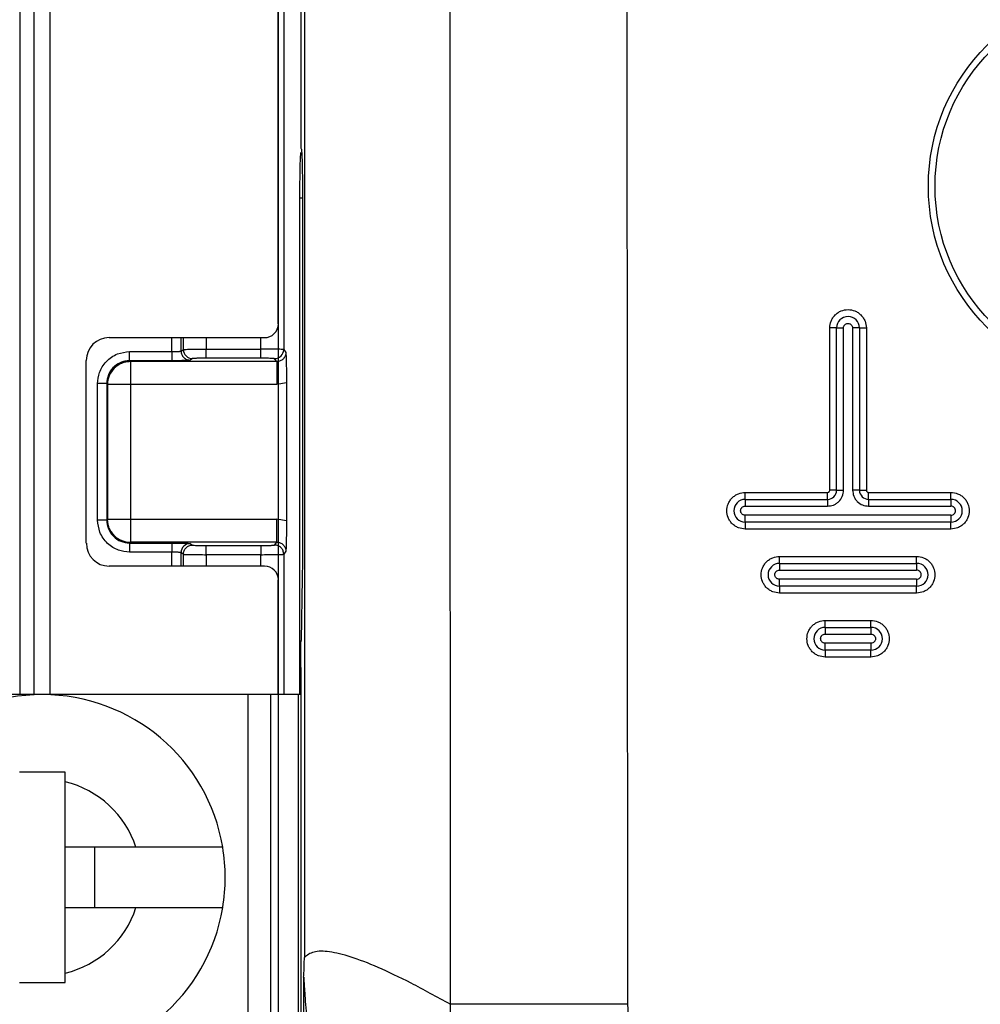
# Model space of a CAD drawing. Extents: x 3 to 428, y 3 to 275.
# Tile 31 of 42: x 286 to 299, y 121 to 135. Entities that reach past the tile are written whole.
import ezdxf

# ---------------------------------------------------------------- set-up
doc = ezdxf.new("R2010")
doc.units = 0
doc.linetypes.add('SLD-SOLID', pattern=[0])
doc.layers.get('0').update_dxf_attribs({"linetype": 'CONTINUOUS'})
doc.layers.add('DIMENSION', color=7, linetype='SLD-SOLID')
doc.styles.add('SLDTEXTSTYLE1', font='Gothic.ttf', dxfattribs={"width": 0.913})
doc.dimstyles.new('SLDDIMSTYLE0', dxfattribs={"dimtxt": 3.175, "dimasz": 3.302, "dimexe": 0, "dimexo": 0.0625, "dimgap": 0.79375, "dimtad": 0, "dimtih": 1, "dimtoh": 1, "dimdec": 0, "dimlfac": 1.6, "dimrnd": 1e-09, "dimzin": 12, "dimdsep": 46, "dimtxsty": 'SLDTEXTSTYLE1', "dimsah": 1, "dimcen": 0.09, "dimadec": 0, "dimazin": 0, "dimtfac": 1, "dimtdec": 0, "dimtofl": 0, "dimtmove": 0, "dimatfit": 3, "dimfxl": 1, "dimtolj": 1, "dimtzin": 12, "dimarcsym": 0})
doc.dimstyles.new('SLDDIMSTYLE3', dxfattribs={"dimtxt": 3.175, "dimasz": 3.302, "dimexe": 0, "dimexo": 0.0625, "dimgap": 0.79375, "dimtad": 0, "dimtih": 1, "dimtoh": 1, "dimdec": 0, "dimlfac": 1.6, "dimrnd": 1e-09, "dimzin": 12, "dimdsep": 46, "dimtxsty": 'SLDTEXTSTYLE1', "dimsah": 1, "dimcen": 0.09, "dimadec": 0, "dimazin": 0, "dimtfac": 1, "dimtdec": 3, "dimtmove": 0, "dimatfit": 3, "dimfxl": 1, "dimtolj": 1, "dimtzin": 12, "dimarcsym": 0})
doc.dimstyles.new('SLDDIMSTYLE4', dxfattribs={"dimtxt": 3.175, "dimasz": 3.302, "dimexe": 0, "dimexo": 0.0625, "dimgap": 0.79375, "dimtad": 0, "dimtih": 1, "dimtoh": 1, "dimdec": 0, "dimlfac": 1.6, "dimrnd": 1e-09, "dimzin": 12, "dimdsep": 46, "dimtxsty": 'SLDTEXTSTYLE1', "dimsah": 1, "dimcen": 0.09, "dimadec": 0, "dimazin": 0, "dimtfac": 1, "dimtdec": 3, "dimtofl": 0, "dimtmove": 0, "dimatfit": 3, "dimfxl": 1, "dimtolj": 1, "dimtzin": 12, "dimarcsym": 0})

# ---------------------------------------------------------------- blocks, each defined once
blk = doc.blocks.new('_D_5')
at = {"layer": 'DIMENSION'}
for p, q in [((289.474, 177.382), (289.474, 92.267)), ((406.275, 177.382), (406.275, 92.267)), ((289.474, 95.442), (341.524, 95.442)), ((406.275, 95.442), (348.562, 95.442))]:
    blk.add_line(p, q, dxfattribs=at)
for points in [[(289.474, 95.442), (292.776, 94.934), (292.776, 95.95)], [(406.275, 95.442), (402.973, 95.95), (402.973, 94.934)]]:
    blk.add_solid(points, dxfattribs=at)
at = {"layer": 'DIMENSION', "insert": (341.524, 96.977), "char_height": 3.175, "attachment_point": 1, "style": 'SLDTEXTSTYLE1'}
blk.add_mtext('187', dxfattribs=at)
blk = doc.blocks.new('_D_6')
at = {"layer": 'DIMENSION'}
for p, q in [((289.474, 177.382), (289.474, 92.267)), ((284.018, 118.175), (284.018, 92.267)), ((284.018, 95.442), (277.437, 95.442)), ((289.474, 95.442), (295.824, 95.442))]:
    blk.add_line(p, q, dxfattribs=at)
for points in [[(284.018, 95.442), (280.716, 95.95), (280.716, 94.934)], [(289.474, 95.442), (292.776, 94.934), (292.776, 95.95)]]:
    blk.add_solid(points, dxfattribs=at)
at = {"layer": 'DIMENSION', "insert": (275.091, 96.977), "char_height": 3.175, "attachment_point": 1, "style": 'SLDTEXTSTYLE1'}
blk.add_mtext('9', dxfattribs=at)
blk = doc.blocks.new('_D_8')
at = {"layer": 'DIMENSION'}
for p, q in [((290.292, 192.308), (273.089, 192.308)), ((276.264, 192.308), (276.264, 157.857)), ((276.264, 113.608), (276.264, 152.817)), ((290.292, 113.608), (273.089, 113.608))]:
    blk.add_line(p, q, dxfattribs=at)
for points in [[(276.264, 192.308), (275.756, 189.006), (276.772, 189.006)], [(276.264, 113.608), (276.772, 116.91), (275.756, 116.91)]]:
    blk.add_solid(points, dxfattribs=at)
at = {"layer": 'DIMENSION', "insert": (272.745, 156.872), "char_height": 3.175, "attachment_point": 1, "style": 'SLDTEXTSTYLE1'}
blk.add_mtext('126', dxfattribs=at)

msp = doc.modelspace()

# ---------------------------------------------------------------- linework, layer by layer
at = {"color": 7, "linetype": 'SLD-SOLID'}
for p, q in [((289.782, 190.064), (289.782, 133.167)), ((286.349, 188.871), (286.349, 125.695)), ((289.831, 183.814), (289.831, 122.102)), ((294.199, 183.285), (294.248, 121.462)), ((289.548, 175.502), (289.548, 130.413)), ((289.474, 130.764), (289.474, 175.152)), ((289.782, 133.167), (289.789, 133.158)), ((289.769, 125.695), (289.769, 132.485)), ((289.805, 132.533), (289.805, 127.663)), ((297.107, 130.709), (297.013, 130.709)), ((297.013, 128.49), (297.013, 130.709)), ((297.107, 128.49), (297.107, 130.709)), ((297.201, 128.49), (297.201, 130.709)), ((297.326, 130.709), (297.326, 128.49)), ((297.419, 130.709), (297.326, 130.709)), ((297.419, 130.709), (297.419, 128.49)), ((297.419, 130.709), (297.513, 130.709)), ((297.513, 130.709), (297.513, 128.49)), ((287.162, 130.577), (289.287, 130.577)), ((287.441, 130.385), (288.02, 130.385)), ((288.02, 130.385), (288.02, 130.26)), ((288.145, 130.393), (288.176, 130.414)), ((288.488, 130.295), (288.488, 130.42)), ((288.488, 130.42), (289.236, 130.42)), ((289.548, 130.413), (289.578, 130.374)), ((286.849, 127.764), (286.849, 130.264)), ((287.441, 130.26), (287.452, 130.248)), ((288.02, 130.26), (287.441, 130.26)), ((289.453, 130.248), (287.452, 130.248)), ((288.301, 130.289), (288.27, 130.268)), ((289.236, 130.295), (288.488, 130.295)), ((289.453, 130.248), (289.423, 130.288)), ((287.004, 128.081), (287.004, 129.948)), ((287.14, 129.936), (287.129, 129.948)), ((287.129, 129.948), (287.129, 128.081)), ((287.14, 129.936), (287.14, 128.092)), ((287.452, 129.936), (287.452, 128.092)), ((289.453, 129.936), (287.452, 129.936)), ((289.586, 129.957), (289.453, 129.936)), ((289.586, 129.957), (289.586, 128.071)), ((295.857, 128.365), (295.857, 128.459)), ((295.857, 128.459), (296.982, 128.459)), ((296.982, 128.365), (296.982, 128.459)), ((297.107, 128.49), (297.013, 128.49)), ((297.107, 128.49), (297.201, 128.49)), ((297.419, 128.49), (297.326, 128.49)), ((297.419, 128.49), (297.513, 128.49)), ((297.544, 128.365), (297.544, 128.459)), ((297.544, 128.459), (298.669, 128.459)), ((298.669, 128.365), (298.669, 128.459)), ((295.857, 128.365), (296.982, 128.365)), ((295.857, 128.365), (295.857, 128.272)), ((296.982, 128.365), (296.982, 128.272)), ((297.544, 128.365), (298.669, 128.365)), ((297.544, 128.365), (297.544, 128.272)), ((295.857, 128.272), (296.982, 128.272)), ((297.544, 128.272), (298.669, 128.272)), ((287.14, 128.092), (287.129, 128.081)), ((287.452, 128.092), (289.453, 128.092)), ((289.586, 128.071), (289.453, 128.092)), ((289.453, 127.78), (289.453, 128.092)), ((298.669, 128.147), (295.857, 128.147)), ((298.669, 128.053), (295.857, 128.053)), ((295.857, 128.053), (295.857, 127.959)), ((298.669, 127.959), (298.669, 128.053)), ((298.669, 127.959), (295.857, 127.959)), ((287.452, 127.78), (287.441, 127.768)), ((287.441, 127.768), (288.02, 127.768)), ((289.453, 127.78), (287.452, 127.78)), ((288.02, 127.768), (288.02, 127.643)), ((288.27, 127.76), (288.301, 127.74)), ((289.423, 127.74), (289.453, 127.78)), ((288.02, 127.643), (287.441, 127.643)), ((288.145, 127.635), (288.176, 127.615)), ((288.488, 127.733), (289.236, 127.733)), ((288.488, 127.608), (288.488, 127.733)), ((289.236, 127.733), (289.236, 127.608)), ((289.578, 127.655), (289.548, 127.615)), ((289.236, 127.608), (288.488, 127.608)), ((296.326, 127.49), (296.326, 127.584)), ((296.326, 127.584), (298.201, 127.584)), ((298.201, 127.49), (298.201, 127.584)), ((289.287, 127.452), (287.162, 127.452)), ((296.326, 127.49), (298.201, 127.49)), ((296.326, 127.49), (296.326, 127.397)), ((296.326, 127.397), (298.201, 127.397)), ((289.474, 125.695), (289.474, 127.264)), ((289.801, 127.293), (289.785, 126.436)), ((298.201, 127.272), (296.326, 127.272)), ((298.201, 127.178), (296.326, 127.178)), ((296.326, 127.178), (296.326, 127.084)), ((298.201, 127.084), (298.201, 127.178)), ((298.201, 127.084), (296.326, 127.084)), ((296.951, 126.615), (296.951, 126.709)), ((296.951, 126.709), (297.576, 126.709)), ((297.576, 126.615), (297.576, 126.709)), ((296.951, 126.615), (297.576, 126.615)), ((296.951, 126.615), (296.951, 126.522)), ((296.951, 126.522), (297.576, 126.522)), ((297.576, 126.397), (296.951, 126.397)), ((296.951, 126.303), (296.951, 126.397)), ((297.576, 126.303), (296.951, 126.303)), ((296.951, 126.303), (296.951, 126.209)), ((297.576, 126.209), (297.576, 126.303)), ((297.576, 126.209), (296.951, 126.209)), ((289.782, 126.065), (289.782, 115.848)), ((289.062, 125.695), (284.062, 125.695)), ((289.062, 120.695), (289.062, 125.695)), ((289.374, 125.695), (289.062, 125.695)), ((289.374, 120.695), (289.374, 125.695)), ((289.749, 125.695), (289.374, 125.695)), ((289.749, 120.695), (289.749, 125.695)), ((289.782, 125.695), (289.749, 125.695)), ((286.562, 124.502), (286.562, 124.633)), ((286.562, 123.608), (286.562, 124.502)), ((287.528, 123.608), (286.562, 123.608)), ((286.562, 122.783), (286.562, 123.608)), ((286.962, 123.608), (286.962, 122.783)), ((286.562, 121.888), (286.562, 122.783)), ((286.562, 122.783), (287.528, 122.783)), ((286.562, 121.758), (286.562, 121.888)), ((289.821, 121.832), (289.821, 115.848))]:
    msp.add_line(p, q, dxfattribs=at)
at = {"color": 8, "linetype": 'SLD-SOLID'}
for p, q in [((285.941, 188.871), (285.941, 125.695)), ((286.132, 188.871), (286.132, 125.695)), ((289.805, 132.485), (289.769, 132.485)), ((288.02, 130.385), (288.02, 130.577)), ((288.145, 130.393), (288.145, 130.577)), ((288.176, 130.414), (288.176, 130.577)), ((288.488, 130.577), (288.488, 130.42)), ((289.236, 130.42), (289.236, 130.577)), ((288.02, 127.452), (288.02, 127.643)), ((288.145, 127.452), (288.145, 127.635)), ((288.176, 127.452), (288.176, 127.615)), ((288.488, 127.608), (288.488, 127.452)), ((289.236, 127.452), (289.236, 127.608)), ((289.548, 127.615), (289.548, 125.695))]:
    msp.add_line(p, q, dxfattribs=at)
at = {"color": 7, "linetype": 'SLD-SOLID'}
for radius in [2.719, 2.628]:
    msp.add_circle((301.08, 132.645), radius, dxfattribs=at)
for centre, radius, start, end in [((297.263, 130.709), 0.156, 360, 180), ((287.162, 130.264), 0.313, 90, 180), ((288.301, 130.414), 0.125, 180.0987, 269.8585), ((289.423, 130.414), 0.125, 270.0522, 359.9307), ((287.453, 129.936), 0.313, 134.9935, 179.9236), ((296.982, 128.49), 0.125, 270, 360), ((297.544, 128.49), 0.125, 180, 270), ((295.857, 128.209), 0.156, 90, 270), ((298.669, 128.209), 0.156, 270, 90), ((287.162, 127.764), 0.312, 180, 270), ((287.453, 128.092), 0.313, 224.9946, 269.9211), ((288.27, 127.635), 0.125, 90.1445, 179.9014), ((296.326, 127.334), 0.156, 90, 270), ((298.201, 127.334), 0.156, 270, 90), ((296.951, 126.459), 0.156, 90, 270), ((297.576, 126.459), 0.156, 270, 90), ((286.249, 123.195), 2.5, 9.4972, 170.5028), ((286.249, 123.195), 1.344, 17.8771, 76.5523), ((286.249, 123.195), 2.5, 350.5028, 9.4972), ((286.249, 123.195), 2.5, 189.4972, 350.5028), ((286.249, 123.195), 1.344, 283.4477, 342.1229)]:
    msp.add_arc(centre, radius, start, end, dxfattribs=at)
for centre, major_axis, start_param, end_param in [((289.287, 130.764), (-0.188, 0), 1.570796, 3.141593), ((289.287, 127.264), (0.188, 0), 0, 1.570796)]:
    msp.add_ellipse(centre, major_axis=major_axis, ratio=0.999657, start_param=start_param, end_param=end_param, dxfattribs=at)
for points, knots in [([(291.789, 183.283), (291.794, 173.147), (291.8, 160.078), (291.811, 146.14), (291.814, 141.868), (291.818, 134.329), (291.821, 127.66), (291.824, 121.461)], [0, 0, 0, 0, 0.491863, 0.634202, 0.676361, 0.699181, 1, 1, 1, 1]), ([(289.789, 133.158), (289.79, 133.154), (289.792, 133.147), (289.796, 133.093), (289.8, 132.975), (289.803, 132.819), (289.804, 132.665), (289.804, 132.578), (289.805, 132.533)], [0, 0, 0, 0, 0.140185, 0.270786, 0.500015, 0.729228, 0.859629, 1, 1, 1, 1]), ([(289.769, 132.485), (289.769, 132.53), (289.77, 132.617), (289.771, 132.771), (289.774, 132.926), (289.778, 133.045), (289.782, 133.099), (289.784, 133.106), (289.785, 133.11)], [0, 0, 0, 0, 0.140173, 0.270762, 0.499975, 0.729205, 0.85962, 1, 1, 1, 1]), ([(297.013, 130.709), (297.017, 130.741), (297.022, 130.789), (297.053, 130.847), (297.085, 130.887), (297.125, 130.92), (297.183, 130.95), (297.263, 130.965), (297.343, 130.95), (297.401, 130.92), (297.441, 130.887), (297.473, 130.847), (297.505, 130.789), (297.51, 130.741), (297.513, 130.709)], [0, 0, 0, 0, 0.119723, 0.184647, 0.250001, 0.314926, 0.380276, 0.499998, 0.61972, 0.684646, 0.75, 0.814925, 0.880278, 1, 1, 1, 1]), ([(297.201, 130.709), (297.202, 130.718), (297.203, 130.73), (297.211, 130.744), (297.221, 130.757), (297.235, 130.766), (297.251, 130.771), (297.267, 130.772), (297.284, 130.769), (297.298, 130.762), (297.311, 130.751), (297.323, 130.734), (297.325, 130.717), (297.326, 130.709)], [0, 0, 0, 0, 0.12695, 0.187835, 0.250169, 0.376465, 0.437517, 0.500412, 0.626732, 0.687795, 0.750723, 0.87477, 1, 1, 1, 1]), ([(297.107, 130.709), (297.108, 130.709), (297.111, 130.709), (297.133, 130.709), (297.164, 130.709), (297.188, 130.709), (297.201, 130.709)], [0, 0, 0, 0, 0.249996, 0.500006, 0.749986, 1, 1, 1, 1]), ([(287.004, 129.948), (287.009, 129.999), (287.017, 130.079), (287.066, 130.179), (287.121, 130.251), (287.192, 130.311), (287.297, 130.369), (287.385, 130.379), (287.441, 130.385)], [0, 0, 0, 0, 0.222655, 0.351097, 0.480906, 0.617489, 0.756213, 1, 1, 1, 1]), ([(287.441, 130.26), (287.441, 130.262), (287.441, 130.267), (287.441, 130.296), (287.441, 130.337), (287.441, 130.369), (287.441, 130.385)], [0, 0, 0, 0, 0.249999, 0.499994, 0.749996, 1, 1, 1, 1]), ([(288.02, 130.385), (288.033, 130.385), (288.061, 130.385), (288.093, 130.387), (288.116, 130.388), (288.131, 130.389), (288.142, 130.391), (288.144, 130.392), (288.145, 130.393)], [0, 0, 0, 0, 0.202546, 0.43623, 0.565343, 0.702353, 0.847233, 1, 1, 1, 1]), ([(288.145, 130.393), (288.147, 130.377), (288.151, 130.344), (288.18, 130.303), (288.221, 130.274), (288.254, 130.27), (288.27, 130.268)], [0, 0, 0, 0, 0.249998, 0.499999, 0.750004, 1, 1, 1, 1]), ([(288.176, 130.414), (288.179, 130.414), (288.184, 130.415), (288.212, 130.416), (288.249, 130.417), (288.306, 130.418), (288.387, 130.419), (288.456, 130.42), (288.488, 130.42)], [0, 0, 0, 0, 0.152464, 0.297146, 0.434037, 0.563135, 0.797014, 1, 1, 1, 1]), ([(289.548, 130.413), (289.546, 130.414), (289.541, 130.415), (289.515, 130.416), (289.477, 130.417), (289.42, 130.418), (289.338, 130.419), (289.268, 130.42), (289.236, 130.42)], [0, 0, 0, 0, 0.153701, 0.299268, 0.436689, 0.565973, 0.799128, 1, 1, 1, 1]), ([(289.236, 130.295), (289.236, 130.297), (289.236, 130.302), (289.236, 130.331), (289.236, 130.372), (289.236, 130.404), (289.236, 130.42)], [0, 0, 0, 0, 0.249998, 0.500002, 0.749995, 1, 1, 1, 1]), ([(289.578, 130.374), (289.578, 130.365), (289.577, 130.348), (289.566, 130.316), (289.543, 130.282), (289.501, 130.254), (289.469, 130.25), (289.453, 130.248)], [0, 0, 0, 0, 0.130627, 0.259595, 0.511669, 0.75822, 1, 1, 1, 1]), ([(289.578, 130.374), (289.579, 130.353), (289.58, 130.317), (289.582, 130.256), (289.584, 130.179), (289.586, 130.08), (289.586, 129.997), (289.586, 129.957)], [0, 0, 0, 0, 0.205827, 0.37296, 0.543446, 0.777798, 1, 1, 1, 1]), ([(287.441, 130.26), (287.419, 130.259), (287.375, 130.256), (287.294, 130.229), (287.211, 130.169), (287.142, 130.067), (287.133, 129.988), (287.129, 129.948)], [0, 0, 0, 0, 0.135517, 0.267443, 0.519385, 0.753435, 1, 1, 1, 1]), ([(287.452, 130.248), (287.432, 130.247), (287.391, 130.245), (287.332, 130.226), (287.278, 130.198), (287.247, 130.17), (287.232, 130.157)], [0, 0, 0, 0, 0.249996, 0.499986, 0.749993, 1, 1, 1, 1]), ([(287.452, 130.248), (287.452, 130.243), (287.452, 130.231), (287.452, 130.158), (287.452, 130.056), (287.452, 129.976), (287.452, 129.936)], [0, 0, 0, 0, 0.25, 0.499998, 0.749999, 1, 1, 1, 1]), ([(288.135, 130.261), (288.117, 130.261), (288.081, 130.26), (288.041, 130.26), (288.02, 130.26)], [0, 0, 0, 0, 0.491815, 1, 1, 1, 1]), ([(288.488, 130.295), (288.468, 130.295), (288.429, 130.295), (288.382, 130.294), (288.348, 130.293), (288.324, 130.292), (288.306, 130.29), (288.303, 130.289), (288.301, 130.289)], [0, 0, 0, 0, 0.207754, 0.41493, 0.548529, 0.68497, 0.839926, 1, 1, 1, 1]), ([(289.423, 130.288), (289.421, 130.289), (289.416, 130.291), (289.39, 130.292), (289.359, 130.293), (289.324, 130.294), (289.283, 130.295), (289.252, 130.295), (289.236, 130.295)], [0, 0, 0, 0, 0.204402, 0.408229, 0.541573, 0.677743, 0.836212, 1, 1, 1, 1]), ([(289.453, 130.248), (289.453, 130.243), (289.453, 130.231), (289.453, 130.158), (289.453, 130.056), (289.453, 129.976), (289.453, 129.936)], [0, 0, 0, 0, 0.25, 0.499998, 0.749999, 1, 1, 1, 1]), ([(287.129, 129.948), (287.126, 129.948), (287.122, 129.948), (287.093, 129.948), (287.052, 129.948), (287.02, 129.948), (287.004, 129.948)], [0, 0, 0, 0, 0.250002, 0.500004, 0.749996, 1, 1, 1, 1]), ([(287.452, 129.936), (287.412, 129.936), (287.332, 129.936), (287.231, 129.936), (287.158, 129.936), (287.146, 129.936), (287.14, 129.936)], [0, 0, 0, 0, 0.249998, 0.499998, 0.749998, 1, 1, 1, 1]), ([(295.857, 127.959), (295.825, 127.963), (295.777, 127.968), (295.719, 127.999), (295.679, 128.031), (295.646, 128.071), (295.616, 128.129), (295.601, 128.209), (295.616, 128.289), (295.646, 128.347), (295.679, 128.387), (295.719, 128.419), (295.777, 128.451), (295.825, 128.456), (295.857, 128.459)], [0, 0, 0, 0, 0.119723, 0.184643, 0.249998, 0.314923, 0.380276, 0.499999, 0.619722, 0.684647, 0.750001, 0.814928, 0.880277, 1, 1, 1, 1]), ([(296.982, 128.272), (297.009, 128.275), (297.052, 128.279), (297.103, 128.306), (297.148, 128.343), (297.191, 128.404), (297.198, 128.462), (297.201, 128.49)], [0, 0, 0, 0, 0.239671, 0.371574, 0.500479, 0.74966, 1, 1, 1, 1]), ([(296.982, 128.459), (296.986, 128.46), (296.994, 128.461), (297.003, 128.467), (297.008, 128.473), (297.012, 128.48), (297.013, 128.486), (297.013, 128.49)], [0, 0, 0, 0, 0.24916, 0.499014, 0.624167, 0.746073, 1, 1, 1, 1]), ([(297.326, 128.49), (297.329, 128.463), (297.333, 128.42), (297.361, 128.369), (297.397, 128.324), (297.458, 128.281), (297.516, 128.275), (297.544, 128.272)], [0, 0, 0, 0, 0.239666, 0.371572, 0.500472, 0.749665, 1, 1, 1, 1]), ([(297.513, 128.49), (297.514, 128.486), (297.515, 128.478), (297.521, 128.469), (297.527, 128.464), (297.534, 128.46), (297.54, 128.46), (297.544, 128.459)], [0, 0, 0, 0, 0.249172, 0.499025, 0.624117, 0.746051, 1, 1, 1, 1]), ([(298.669, 128.459), (298.701, 128.456), (298.749, 128.451), (298.808, 128.42), (298.847, 128.387), (298.88, 128.347), (298.91, 128.289), (298.926, 128.209), (298.91, 128.129), (298.88, 128.071), (298.847, 128.031), (298.808, 127.999), (298.749, 127.968), (298.701, 127.963), (298.669, 127.959)], [0, 0, 0, 0, 0.119722, 0.184647, 0.250001, 0.314926, 0.380279, 0.5, 0.619721, 0.684648, 0.749998, 0.814923, 0.880278, 1, 1, 1, 1]), ([(298.669, 128.365), (298.669, 128.364), (298.669, 128.361), (298.669, 128.34), (298.669, 128.309), (298.669, 128.284), (298.669, 128.272)], [0, 0, 0, 0, 0.250003, 0.5, 0.749997, 1, 1, 1, 1]), ([(295.857, 128.147), (295.849, 128.148), (295.836, 128.149), (295.822, 128.157), (295.809, 128.167), (295.8, 128.181), (295.795, 128.197), (295.794, 128.213), (295.797, 128.23), (295.805, 128.244), (295.815, 128.257), (295.832, 128.269), (295.849, 128.271), (295.857, 128.272)], [0, 0, 0, 0, 0.12694, 0.187836, 0.250162, 0.376466, 0.437526, 0.500421, 0.626738, 0.687807, 0.750727, 0.874792, 1, 1, 1, 1]), ([(298.669, 128.147), (298.678, 128.148), (298.694, 128.149), (298.711, 128.162), (298.722, 128.174), (298.73, 128.188), (298.733, 128.205), (298.731, 128.221), (298.727, 128.237), (298.717, 128.251), (298.705, 128.261), (298.69, 128.269), (298.678, 128.271), (298.669, 128.272)], [0, 0, 0, 0, 0.125225, 0.249286, 0.312199, 0.373265, 0.499572, 0.562465, 0.62353, 0.749817, 0.812167, 0.87304, 1, 1, 1, 1]), ([(287.129, 128.081), (287.126, 128.081), (287.122, 128.081), (287.093, 128.081), (287.052, 128.081), (287.02, 128.081), (287.004, 128.081)], [0, 0, 0, 0, 0.250002, 0.500004, 0.749996, 1, 1, 1, 1]), ([(287.441, 127.643), (287.39, 127.648), (287.309, 127.656), (287.21, 127.706), (287.138, 127.761), (287.078, 127.832), (287.02, 127.937), (287.01, 128.025), (287.004, 128.081)], [0, 0, 0, 0, 0.222658, 0.351099, 0.480906, 0.61749, 0.756213, 1, 1, 1, 1]), ([(287.129, 128.081), (287.129, 128.081), (287.129, 128.04), (287.145, 127.958), (287.214, 127.855), (287.318, 127.782), (287.4, 127.773), (287.441, 127.768)], [0, 0, 0, 0, 0.000043, 0.250055, 0.500009, 0.749948, 1, 1, 1, 1]), ([(287.14, 128.092), (287.146, 128.092), (287.158, 128.092), (287.231, 128.092), (287.332, 128.092), (287.412, 128.092), (287.452, 128.092)], [0, 0, 0, 0, 0.250002, 0.500002, 0.750002, 1, 1, 1, 1]), ([(287.232, 127.871), (287.218, 127.887), (287.191, 127.917), (287.162, 127.972), (287.144, 128.031), (287.141, 128.072), (287.14, 128.092)], [0, 0, 0, 0, 0.249999, 0.500001, 0.749998, 1, 1, 1, 1]), ([(287.452, 128.092), (287.452, 128.052), (287.452, 127.972), (287.452, 127.87), (287.452, 127.797), (287.452, 127.786), (287.452, 127.78)], [0, 0, 0, 0, 0.250001, 0.499999, 0.75, 1, 1, 1, 1]), ([(289.586, 128.071), (289.586, 128.031), (289.586, 127.949), (289.584, 127.835), (289.581, 127.735), (289.579, 127.682), (289.578, 127.655)], [0, 0, 0, 0, 0.221968, 0.456589, 0.715937, 1, 1, 1, 1]), ([(295.857, 128.053), (295.857, 128.054), (295.857, 128.057), (295.857, 128.079), (295.857, 128.11), (295.857, 128.134), (295.857, 128.147)], [0, 0, 0, 0, 0.250001, 0.500004, 0.749999, 1, 1, 1, 1]), ([(298.669, 128.147), (298.669, 128.134), (298.669, 128.11), (298.669, 128.079), (298.669, 128.057), (298.669, 128.054), (298.669, 128.053)], [0, 0, 0, 0, 0.250001, 0.499996, 0.749999, 1, 1, 1, 1]), ([(287.441, 127.768), (287.441, 127.766), (287.441, 127.761), (287.441, 127.732), (287.441, 127.691), (287.441, 127.659), (287.441, 127.643)], [0, 0, 0, 0, 0.250002, 0.5, 0.750005, 1, 1, 1, 1]), ([(288.02, 127.768), (288.048, 127.768), (288.084, 127.768), (288.115, 127.768), (288.123, 127.767)], [0, 0, 0, 0, 0.746299, 1, 1, 1, 1]), ([(289.453, 127.78), (289.469, 127.778), (289.501, 127.775), (289.543, 127.747), (289.566, 127.712), (289.577, 127.68), (289.578, 127.663), (289.578, 127.655)], [0, 0, 0, 0, 0.242058, 0.488712, 0.740679, 0.869537, 1, 1, 1, 1]), ([(288.145, 127.635), (288.144, 127.636), (288.142, 127.637), (288.131, 127.639), (288.116, 127.64), (288.093, 127.642), (288.061, 127.643), (288.033, 127.643), (288.02, 127.643)], [0, 0, 0, 0, 0.152526, 0.297238, 0.434139, 0.563218, 0.797046, 1, 1, 1, 1]), ([(288.176, 127.615), (288.178, 127.631), (288.182, 127.664), (288.211, 127.705), (288.252, 127.734), (288.284, 127.738), (288.301, 127.74)], [0, 0, 0, 0, 0.249992, 0.500001, 0.749986, 1, 1, 1, 1]), ([(288.301, 127.74), (288.304, 127.739), (288.309, 127.738), (288.337, 127.736), (288.368, 127.735), (288.402, 127.734), (288.443, 127.734), (288.473, 127.733), (288.488, 127.733)], [0, 0, 0, 0, 0.206666, 0.412699, 0.546137, 0.682379, 0.838604, 1, 1, 1, 1]), ([(289.236, 127.733), (289.256, 127.733), (289.295, 127.734), (289.343, 127.734), (289.377, 127.736), (289.401, 127.737), (289.419, 127.738), (289.422, 127.739), (289.423, 127.74)], [0, 0, 0, 0, 0.205618, 0.410702, 0.544021, 0.68018, 0.837452, 1, 1, 1, 1]), ([(289.548, 127.615), (289.546, 127.631), (289.543, 127.664), (289.514, 127.705), (289.472, 127.734), (289.44, 127.738), (289.423, 127.74)], [0, 0, 0, 0, 0.250005, 0.500005, 0.75, 1, 1, 1, 1]), ([(289.805, 127.663), (289.804, 127.597), (289.804, 127.463), (289.802, 127.349), (289.801, 127.293)], [0, 0, 0, 0, 0.499982, 1, 1, 1, 1]), ([(288.176, 127.615), (288.179, 127.614), (288.184, 127.613), (288.212, 127.612), (288.249, 127.611), (288.306, 127.61), (288.387, 127.609), (288.456, 127.609), (288.488, 127.608)], [0, 0, 0, 0, 0.152451, 0.297122, 0.434006, 0.563107, 0.796983, 1, 1, 1, 1]), ([(289.236, 127.608), (289.268, 127.609), (289.338, 127.609), (289.42, 127.61), (289.478, 127.611), (289.515, 127.612), (289.541, 127.613), (289.546, 127.614), (289.548, 127.615)], [0, 0, 0, 0, 0.200749, 0.43387, 0.56316, 0.700615, 0.846231, 1, 1, 1, 1]), ([(296.326, 127.084), (296.294, 127.088), (296.246, 127.093), (296.187, 127.124), (296.148, 127.156), (296.115, 127.196), (296.085, 127.254), (296.07, 127.334), (296.085, 127.414), (296.115, 127.472), (296.148, 127.512), (296.187, 127.544), (296.246, 127.576), (296.294, 127.581), (296.326, 127.584)], [0, 0, 0, 0, 0.119722, 0.184647, 0.250001, 0.314928, 0.380281, 0.500002, 0.61972, 0.684646, 0.749998, 0.814923, 0.880278, 1, 1, 1, 1]), ([(298.201, 127.584), (298.232, 127.581), (298.281, 127.576), (298.339, 127.545), (298.379, 127.512), (298.411, 127.472), (298.441, 127.414), (298.457, 127.334), (298.441, 127.254), (298.411, 127.196), (298.379, 127.156), (298.339, 127.124), (298.281, 127.093), (298.232, 127.088), (298.201, 127.084)], [0, 0, 0, 0, 0.119722, 0.184647, 0.249997, 0.314928, 0.380281, 0.499999, 0.61972, 0.684647, 0.750003, 0.814928, 0.880278, 1, 1, 1, 1]), ([(296.326, 127.272), (296.317, 127.273), (296.305, 127.274), (296.291, 127.282), (296.278, 127.292), (296.268, 127.306), (296.264, 127.322), (296.262, 127.338), (296.265, 127.355), (296.273, 127.369), (296.284, 127.382), (296.301, 127.394), (296.317, 127.396), (296.326, 127.397)], [0, 0, 0, 0, 0.126959, 0.187832, 0.250174, 0.376471, 0.437525, 0.50043, 0.626736, 0.687791, 0.750718, 0.874773, 1, 1, 1, 1]), ([(298.201, 127.49), (298.201, 127.489), (298.201, 127.486), (298.201, 127.465), (298.201, 127.434), (298.201, 127.409), (298.201, 127.397)], [0, 0, 0, 0, 0.250003, 0.5, 0.749997, 1, 1, 1, 1]), ([(298.201, 127.272), (298.209, 127.273), (298.225, 127.274), (298.243, 127.287), (298.253, 127.299), (298.261, 127.313), (298.264, 127.33), (298.263, 127.346), (298.258, 127.362), (298.248, 127.376), (298.236, 127.386), (298.221, 127.394), (298.209, 127.396), (298.201, 127.397)], [0, 0, 0, 0, 0.125229, 0.249284, 0.312197, 0.373264, 0.499583, 0.562478, 0.623537, 0.749825, 0.812168, 0.873063, 1, 1, 1, 1]), ([(296.326, 127.178), (296.326, 127.179), (296.326, 127.182), (296.326, 127.204), (296.326, 127.235), (296.326, 127.259), (296.326, 127.272)], [0, 0, 0, 0, 0.250003, 0.5, 0.749997, 1, 1, 1, 1]), ([(298.201, 127.272), (298.201, 127.259), (298.201, 127.235), (298.201, 127.204), (298.201, 127.182), (298.201, 127.179), (298.201, 127.178)], [0, 0, 0, 0, 0.250003, 0.5, 0.749997, 1, 1, 1, 1]), ([(296.951, 126.209), (296.919, 126.213), (296.871, 126.218), (296.812, 126.249), (296.773, 126.281), (296.74, 126.321), (296.71, 126.379), (296.695, 126.459), (296.71, 126.539), (296.74, 126.597), (296.773, 126.637), (296.812, 126.669), (296.871, 126.701), (296.919, 126.706), (296.951, 126.709)], [0, 0, 0, 0, 0.119723, 0.184643, 0.249998, 0.314923, 0.380276, 0.5, 0.619723, 0.684647, 0.750002, 0.814927, 0.880277, 1, 1, 1, 1]), ([(297.576, 126.709), (297.607, 126.706), (297.656, 126.701), (297.714, 126.67), (297.754, 126.637), (297.786, 126.597), (297.816, 126.539), (297.832, 126.459), (297.816, 126.379), (297.786, 126.321), (297.754, 126.281), (297.714, 126.249), (297.656, 126.218), (297.607, 126.213), (297.576, 126.209)], [0, 0, 0, 0, 0.119722, 0.184647, 0.250001, 0.314926, 0.380279, 0.5, 0.619721, 0.684648, 0.749998, 0.814923, 0.880278, 1, 1, 1, 1]), ([(297.576, 126.615), (297.576, 126.614), (297.576, 126.611), (297.576, 126.59), (297.576, 126.559), (297.576, 126.534), (297.576, 126.522)], [0, 0, 0, 0, 0.250001, 0.500004, 0.749999, 1, 1, 1, 1]), ([(289.782, 126.065), (289.782, 126.13), (289.782, 126.264), (289.784, 126.378), (289.785, 126.436)], [0, 0, 0, 0, 0.491306, 1, 1, 1, 1]), ([(296.951, 126.397), (296.942, 126.398), (296.93, 126.399), (296.916, 126.407), (296.903, 126.417), (296.893, 126.431), (296.889, 126.447), (296.888, 126.463), (296.89, 126.48), (296.898, 126.494), (296.909, 126.507), (296.926, 126.519), (296.942, 126.521), (296.951, 126.522)], [0, 0, 0, 0, 0.12694, 0.187835, 0.250169, 0.376473, 0.437533, 0.500428, 0.626733, 0.687801, 0.75073, 0.874795, 1, 1, 1, 1]), ([(297.576, 126.522), (297.584, 126.521), (297.596, 126.519), (297.611, 126.511), (297.623, 126.501), (297.633, 126.487), (297.638, 126.471), (297.639, 126.455), (297.636, 126.438), (297.628, 126.424), (297.618, 126.412), (297.6, 126.399), (297.584, 126.398), (297.576, 126.397)], [0, 0, 0, 0, 0.12696, 0.187833, 0.250176, 0.376463, 0.437529, 0.500422, 0.62674, 0.687807, 0.750711, 0.874772, 1, 1, 1, 1]), ([(297.576, 126.397), (297.576, 126.384), (297.576, 126.36), (297.576, 126.329), (297.576, 126.307), (297.576, 126.304), (297.576, 126.303)], [0, 0, 0, 0, 0.250003, 0.5, 0.749997, 1, 1, 1, 1]), ([(288.715, 123.608), (288.568, 123.608), (288.273, 123.608), (287.868, 123.608), (287.614, 123.608), (287.528, 123.608)], [0, 0, 0, 0, 0.39646, 0.797876, 1, 1, 1, 1]), ([(287.528, 122.783), (287.69, 122.783), (287.98, 122.783), (288.375, 122.783), (288.602, 122.783), (288.715, 122.783)], [0, 0, 0, 0, 0.384735, 0.691233, 1, 1, 1, 1]), ([(291.824, 121.461), (291.642, 121.562), (291.277, 121.763), (290.829, 121.975), (290.455, 122.119), (290.163, 122.189), (289.946, 122.191), (289.869, 122.131), (289.831, 122.102)], [0, 0, 0, 0, 0.168129, 0.335266, 0.501714, 0.667779, 0.833771, 1, 1, 1, 1]), ([(289.821, 121.832), (289.823, 121.856), (289.826, 121.893), (289.829, 121.989), (289.83, 122.063), (289.831, 122.102)], [0, 0, 0, 0, 0.495222, 0.741586, 1, 1, 1, 1]), ([(289.821, 121.832), (289.821, 121.832), (289.821, 121.832), (289.821, 121.832), (289.822, 121.831), (289.822, 121.826), (289.822, 121.817), (289.823, 121.799), (289.825, 121.77), (289.827, 121.729), (289.832, 121.653), (289.84, 121.531), (289.852, 121.396), (289.864, 121.275), (289.875, 121.182), (289.887, 121.088), (289.9, 120.996), (289.914, 120.903), (289.934, 120.781), (289.982, 120.515), (290.065, 120.141), (290.156, 119.831), (290.196, 119.694)], [0, 0, 0, 0, 0.001115, 0.002226, 0.004633, 0.007572, 0.011237, 0.02109, 0.034586, 0.05383, 0.078815, 0.1422, 0.222853, 0.26624, 0.309447, 0.352473, 0.395317, 0.437981, 0.480465, 0.565229, 0.806562, 1, 1, 1, 1]), ([(294.248, 121.462), (294.121, 121.462), (293.859, 121.462), (293.469, 121.462), (293.085, 121.462), (292.726, 121.461), (292.407, 121.461), (292.146, 121.461), (291.943, 121.461), (291.864, 121.461), (291.824, 121.461)], [0, 0, 0, 0, 0.115604, 0.23695, 0.362815, 0.49164, 0.621625, 0.750868, 0.877534, 1, 1, 1, 1]), ([(291.824, 121.461), (291.825, 121.32), (291.827, 121.002), (291.862, 120.64), (291.901, 120.374), (291.924, 120.235), (291.951, 120.091), (291.982, 119.942), (292.018, 119.789), (292.06, 119.631), (292.146, 119.332), (292.287, 118.934), (292.491, 118.482), (292.665, 118.156), (292.798, 117.933), (292.886, 117.795), (292.941, 117.713), (292.967, 117.673), (292.976, 117.661), (292.979, 117.657), (292.98, 117.655)], [0, 0, 0, 0, 0.104211, 0.23614, 0.269572, 0.304399, 0.340619, 0.378233, 0.417242, 0.457646, 0.499448, 0.648193, 0.770873, 0.867427, 0.922673, 0.963186, 0.988962, 0.996323, 0.998622, 1, 1, 1, 1]), ([(294.248, 121.462), (294.255, 121.28), (294.269, 120.914), (294.382, 120.374), (294.558, 119.854), (294.804, 119.361), (295.11, 118.904), (295.475, 118.491), (295.891, 118.128), (296.352, 117.822), (296.85, 117.577), (297.378, 117.401), (297.925, 117.289), (298.297, 117.275), (298.482, 117.269)], [0, 0, 0, 0, 0.082799, 0.165787, 0.248772, 0.331539, 0.414703, 0.497533, 0.580556, 0.664224, 0.747764, 0.831725, 0.915926, 1, 1, 1, 1])]:
    msp.add_open_spline(points, degree=3, knots=knots, dxfattribs=at)
at = {"color": 8, "linetype": 'SLD-SOLID'}
for points, knots in [([(288.27, 130.268), (288.266, 130.267), (288.259, 130.265), (288.222, 130.263), (288.179, 130.262), (288.15, 130.261), (288.135, 130.261)], [0, 0, 0, 0, 0.304673, 0.608347, 0.802126, 1, 1, 1, 1]), ([(288.123, 127.767), (288.139, 127.767), (288.17, 127.767), (288.208, 127.765), (288.239, 127.764), (288.263, 127.762), (288.268, 127.761), (288.27, 127.76)], [0, 0, 0, 0, 0.19156, 0.376482, 0.565362, 0.779105, 1, 1, 1, 1])]:
    msp.add_open_spline(points, degree=3, knots=knots, dxfattribs=at)
at = {"color": 7, "linetype": 'SLD-SOLID'}
for points in [[(286.562, 124.633), (286.458, 124.633), (286.249, 124.633), (286.041, 124.633), (285.937, 124.633)], [(285.937, 121.758), (286.041, 121.758), (286.249, 121.758), (286.458, 121.758), (286.562, 121.758)]]:
    msp.add_open_spline(points, degree=3, dxfattribs=at)

# ---------------------------------------------------------------- dimensions: what is measured, and where the dimension line sits
at = {"layer": 'DIMENSION'}
dim = msp.add_linear_dim(base=(276.264, 113.608), p1=(291.562, 192.308), p2=(291.562, 113.608), angle=90, dimstyle='SLDDIMSTYLE4', dxfattribs=at)
dim.commit()
dim.dimension.update_dxf_attribs({"geometry": '_D_8', "text_midpoint": (276.264, 155.337), "dimtype": 160})
for base, p2, dimstyle, picture, middle in [((284.018, 95.442), (284.018, 119.445), 'SLDDIMSTYLE3', '_D_6', (276.264, 95.442)), ((406.275, 95.442), (406.275, 178.652), 'SLDDIMSTYLE0', '_D_5', (345.043, 95.442))]:
    dim = msp.add_linear_dim(base=base, p1=(289.474, 178.652), p2=p2, dimstyle=dimstyle, dxfattribs=at)
    dim.commit()
    dim.dimension.update_dxf_attribs({"geometry": picture, "text_midpoint": middle, "dimtype": 160})

doc.saveas('drawing.dxf')
